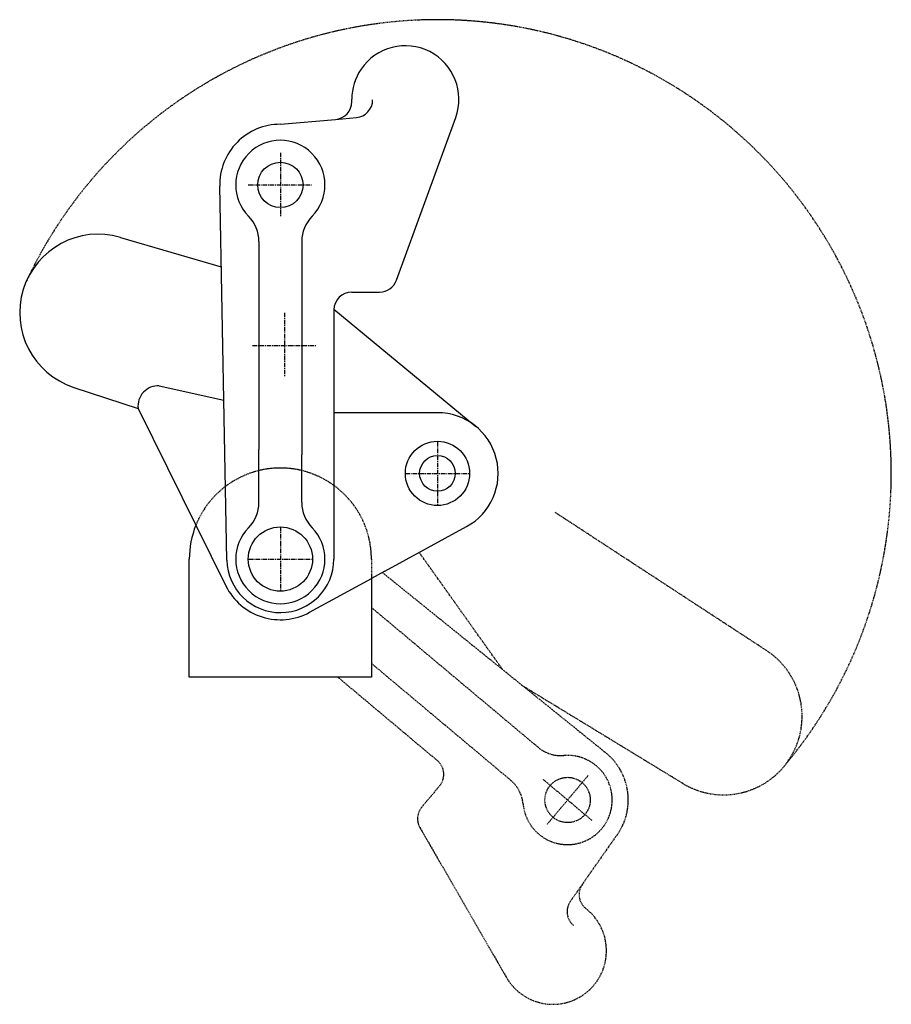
# Model space of a CAD drawing. Extents: x 363 to 607, y 128 to 404.
import ezdxf

# ---------------------------------------------------------------- set-up
doc = ezdxf.new("R2010")
doc.units = 0
doc.linetypes.add('CENTER', pattern=[2, 1.25, -0.25, 0.25, -0.25])
doc.linetypes.add('HIDDEN', pattern=[0.375, 0.25, -0.125])
doc.layers.get('0').update_dxf_attribs({"linetype": 'CONTINUOUS'})
for name, color, linetype in [('BRAUER-1', 1, 'CENTER'), ('BRAUER-2', 4, 'HIDDEN'), ('BRAUER-5', 4, 'HIDDEN')]:
    doc.layers.add(name, color=color, linetype=linetype)

# ---------------------------------------------------------------- blocks, each defined once
blk = doc.blocks.new('VA2400SS_BS')
for p, q in [((-25.5, -33.1), (-25.5, 0)), ((25.5, -5.455399), (25.5, -33.1)), ((25.5, -33.1), (-25.5, -33.1))]:
    blk.add_line(p, q)
blk.add_arc((0, 0), 25.5, 158.1547, 180)
at = {"layer": 'BRAUER-2'}
blk.add_line((25.5, 0), (25.5, -5.455399), dxfattribs=at)
blk.add_arc((0, 0), 25.5, 0, 158.1547, dxfattribs=at)

msp = doc.modelspace()

# ---------------------------------------------------------------- linework, layer by layer
for p, q in [((455.500002, 381.231429), (455.500002, 381.9)), ((435.500004, 374.9), (450.93578, 376.250456)), ((450.93578, 376.250456), (456.784952, 376.762192)), ((468.0057, 331.189899), (484.595391, 376.769697)), ((420.502721, 252.814286), (418.503085, 357.576191)), ((390.69636, 343.209362), (418.944507, 334.917515)), ((429.500001, 342.080708), (429.500001, 334.091102)), ((441.500001, 342.080709), (441.500001, 328.745209)), ((429.500001, 334.091102), (429.5, 283.788981)), ((441.500001, 328.745209), (441.5, 282.317221)), ((455.500001, 327.9), (463.307237, 327.9)), ((450.500049, 322.921985), (450.5, 253.1)), ((450.500049, 323.121985), (490.265043, 290.257273)), ((377.638013, 301.197534), (395.638395, 295.28826)), ((401.582199, 301.619396), (419.664938, 297.610549)), ((395.638395, 295.28826), (420.26557, 245.555986)), ((479.5, 294.1), (450.586317, 294.1)), ((429.5, 268.919292), (429.5, 283.788981)), ((441.5, 268.919291), (441.5, 282.317221)), ((464.711479, 249.669044), (487.640486, 262.175775)), ((464.711479, 249.669044), (461, 247.644601)), ((443.640486, 238.175775), (461, 247.644601))]:
    msp.add_line(p, q)
for centre, radius in [((435.500001, 357.9), 6.35), ((479.5, 277.1), 9), ((479.5, 277.1), 5), ((435.5, 253.1), 9)]:
    msp.add_circle(centre, radius)
for centre, radius, start, end in [((470.500002, 381.9), 15, 339.999989, 145.773445), ((470.500002, 381.9), 15, 145.773443, 180), ((450.500002, 381.231429), 5, 274.999992, 359.999999), ((456.349173, 381.743165), 5, 275.000004, 359.999999), ((435.500001, 357.9), 17, 89.999979, 181.091412), ((435.500001, 357.9), 12.5, 315.325371, 224.674607), ((419.500001, 342.080708), 10, 0, 44.674609), ((451.500001, 342.080709), 10, 135.325404, 180), ((384.500001, 322.100001), 22, 73.641124, 251.825714), ((463.307237, 332.9), 5, 270, 340), ((455.500001, 322.9), 5, 90, 179.748081), ((401.309181, 295.920059), 5.705873, 87.257427, 186.357268), ((479.5, 277.1), 17, 298.610459, 90), ((419.5, 268.919292), 10, 315.325402, 0), ((451.5, 268.919291), 10, 180, 224.674607), ((435.5, 253.1), 12.5, 135.32538, 44.674607), ((435.5, 253.1), 15, 181.091413, 0), ((435.5, 253.1), 17, 206.344384, 298.61046)]:
    msp.add_arc(centre, radius, start, end)
at = {"layer": 'BRAUER-1'}
for p, q in [((435.500001, 366.9), (435.500001, 348.9)), ((426.500001, 357.9), (444.500001, 357.9)), ((436.700001, 322.1), (436.700001, 304.1)), ((427.700001, 312.9), (445.700001, 312.9)), ((479.5, 286.1), (479.5, 268.1)), ((470.5, 277.1), (488.5, 277.1)), ((435.5, 262.1), (435.5, 244.1)), ((426.5, 253.1), (444.5, 253.1))]:
    msp.add_line(p, q, dxfattribs=at)
at = {"layer": 'BRAUER-5'}
for p, q in [((571.654223, 227.459747), (512.423186, 266.181496)), ((497.728366, 222.149153), (474.394216, 254.950537)), ((464.06794, 249.318023), (526.612021, 198.835834)), ((461, 239.535403), (462.865849, 237.96977)), ((501.552718, 205.507632), (462.865849, 237.96977)), ((489.744075, 199.751372), (461, 223.870515)), ((479.498107, 196.600031), (451.61115, 220)), ((548.167367, 190.259187), (503.552299, 217.44839)), ((507.673111, 200.372012), (501.552718, 205.507632)), ((499.95966, 191.179478), (489.744075, 199.751372)), ((522.829066, 179.822212), (509.040266, 191.392389)), ((521.719754, 192.5017), (510.149577, 178.7129)), ((480.09758, 189.57004), (475.079186, 183.58935)), ((474.579281, 177.875412), (498.831784, 135.868842)), ((528.957419, 174.679909), (520.070003, 161.987362)), ((520.070003, 161.987362), (516.70224, 157.177698)), ((520.951825, 155.289257), (521.46398, 154.859508))]:
    msp.add_line(p, q, dxfattribs=at)
msp.add_circle((515.934666, 185.6073), 6.35, dxfattribs=at)
for centre, radius, start, end in [((479.5, 277.1), 127.093898, 320.174421, 155.174421), ((559.616095, 209.045528), 22, 238.641124, 56.825714), ((514.100987, 208.032456), 10, 230, 274.674609), ((515.934666, 185.6073), 17, 319.999979, 51.091412), ((476.267358, 192.783978), 5, 320, 49.748081), ((515.934666, 185.6073), 12.5, 185.325371, 94.674607), ((493.531784, 183.519033), 10, 5.325404, 50), ((478.909408, 180.375412), 5, 140, 210), ((524.165763, 159.119479), 5, 144.999992, 229.999999), ((520.798001, 154.309817), 5, 145.000004, 229.999999), ((511.822166, 143.368841), 15, 15.773443, 50), ((511.822166, 143.368841), 15, 209.999989, 15.773445)]:
    msp.add_arc(centre, radius, start, end, dxfattribs=at)

# ---------------------------------------------------------------- block references
msp.add_blockref('VA2400SS_BS', (435.5, 253.1))

doc.saveas('drawing.dxf')
